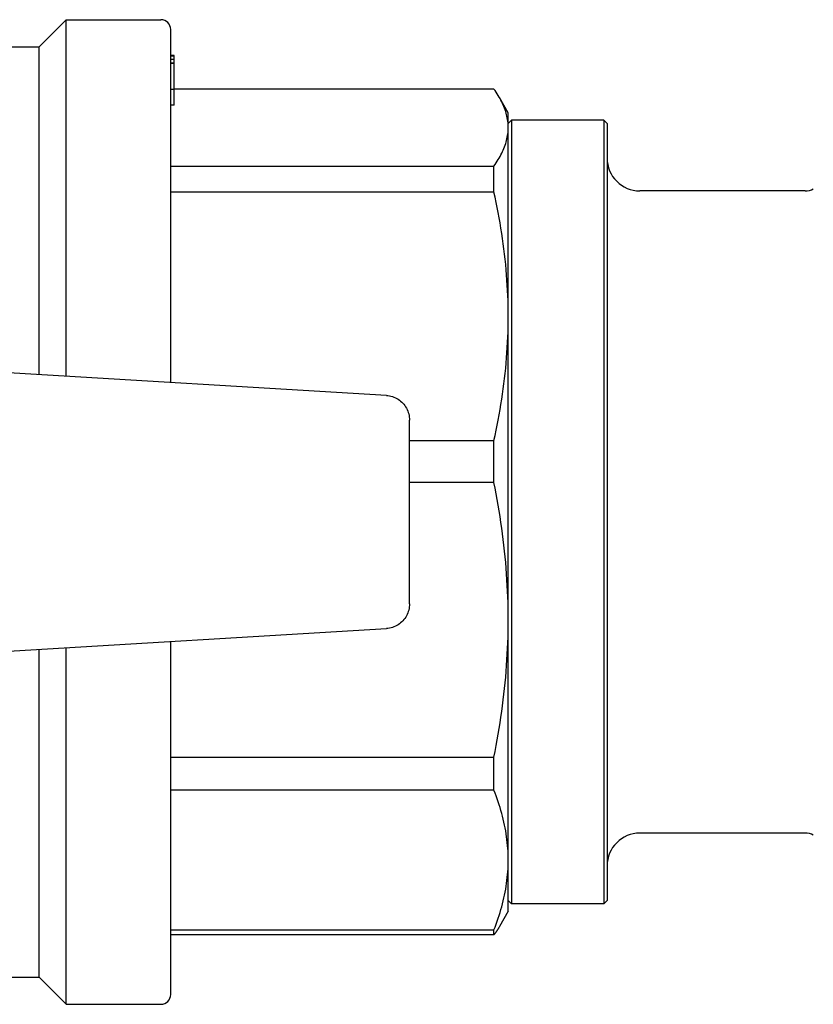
# Model space of a CAD drawing. Header units: millimetres. Extents: x 55 to 3500, y 1 to 371.
# Tile 10 of 11: x 330 to 378, y 311 to 371. Entities that reach past the tile are written whole.
import ezdxf

# ---------------------------------------------------------------- set-up
doc = ezdxf.new("R2010")
doc.units = ezdxf.units.MM
doc.layers.add('DETAIL', color=2, linetype='Continuous')

msp = doc.modelspace()

# ---------------------------------------------------------------- linework, layer by layer
at = {"layer": 'DETAIL'}
for p, q in [((331.384, 369.48), (333.034, 371.13)), ((333.034, 349.475), (333.034, 371.13)), ((333.034, 371.13), (338.784, 371.13)), ((339.384, 349.096), (339.384, 370.53)), ((324.234, 369.48), (331.384, 369.48)), ((331.384, 349.573), (331.384, 369.48)), ((339.584, 368.953), (339.384, 368.953)), ((339.584, 368.907), (339.384, 368.907)), ((339.584, 368.706), (339.384, 368.706)), ((339.584, 368.492), (339.384, 368.492)), ((339.584, 368.463), (339.384, 368.463)), ((339.584, 368.907), (339.584, 368.953)), ((339.584, 368.706), (339.584, 368.907)), ((339.584, 368.492), (339.584, 368.706)), ((339.584, 368.463), (339.584, 368.492)), ((339.584, 366.899), (339.584, 368.463)), ((339.584, 366.899), (339.384, 366.899)), ((359.018, 366.918), (339.584, 366.918)), ((339.584, 365.93), (339.584, 366.899)), ((359.884, 365.48), (359.344, 366.415)), ((339.584, 365.93), (339.384, 365.93)), ((359.884, 364.58), (359.884, 365.48)), ((359.884, 364.83), (360.084, 365.03)), ((360.084, 365.03), (360.084, 317.43)), ((365.684, 365.03), (360.084, 365.03)), ((365.684, 365.03), (365.684, 317.43)), ((365.884, 364.83), (365.684, 365.03)), ((365.884, 364.83), (365.884, 317.63)), ((359.884, 353.113), (359.884, 364.58)), ((339.384, 362.243), (359.018, 362.243)), ((359.018, 360.662), (359.018, 362.243)), ((359.018, 360.662), (339.384, 360.662)), ((377.914, 360.73), (367.884, 360.73)), ((359.884, 334.685), (359.884, 353.113)), ((352.483, 348.314), (328.75, 349.73)), ((353.884, 335.651), (353.884, 346.81)), ((353.884, 345.564), (359.018, 345.564)), ((359.018, 343.024), (359.018, 345.564)), ((359.018, 343.024), (353.884, 343.024)), ((359.884, 320.091), (359.884, 334.685)), ((328.75, 332.73), (352.483, 334.147)), ((339.384, 311.93), (339.384, 333.365)), ((331.384, 312.98), (331.384, 332.888)), ((333.034, 311.33), (333.034, 332.986)), ((339.384, 326.346), (359.018, 326.346)), ((359.018, 324.335), (359.018, 326.346)), ((359.018, 324.335), (339.384, 324.335)), ((377.914, 321.73), (367.884, 321.73)), ((359.884, 316.98), (359.884, 320.091)), ((359.884, 317.63), (360.084, 317.43)), ((365.884, 317.63), (365.684, 317.43)), ((359.884, 316.98), (359.344, 316.046)), ((365.684, 317.43), (360.084, 317.43)), ((339.384, 315.848), (359.018, 315.848)), ((359.018, 315.543), (359.018, 315.848)), ((359.018, 315.543), (339.384, 315.543)), ((324.234, 312.98), (331.384, 312.98)), ((331.384, 312.98), (333.034, 311.33)), ((333.034, 311.33), (338.784, 311.33))]:
    msp.add_line(p, q, dxfattribs=at)
at = {"layer": 'DETAIL', "flags": 128}
for points in [[(359.884, 364.58), (359.882, 364.678), (359.877, 364.775), (359.869, 364.873), (359.858, 364.97), (359.844, 365.068), (359.827, 365.165), (359.807, 365.263), (359.784, 365.361), (359.757, 365.458), (359.728, 365.556), (359.696, 365.653), (359.661, 365.751), (359.623, 365.849), (359.582, 365.946), (359.538, 366.044), (359.491, 366.141), (359.441, 366.239), (359.389, 366.336), (359.334, 366.433), (359.276, 366.53), (359.215, 366.627), (359.152, 366.724), (359.086, 366.821), (359.018, 366.918)], [(359.018, 362.243), (359.086, 362.34), (359.152, 362.437), (359.215, 362.534), (359.276, 362.631), (359.334, 362.729), (359.389, 362.826), (359.441, 362.923), (359.491, 363.02), (359.537, 363.118), (359.581, 363.215), (359.622, 363.312), (359.661, 363.41), (359.696, 363.507), (359.728, 363.604), (359.758, 363.702), (359.784, 363.799), (359.807, 363.897), (359.827, 363.994), (359.845, 364.092), (359.859, 364.19), (359.87, 364.287), (359.877, 364.385), (359.882, 364.483), (359.884, 364.58)], [(359.884, 353.113), (359.882, 353.427), (359.877, 353.742), (359.869, 354.057), (359.858, 354.372), (359.844, 354.687), (359.827, 355.002), (359.807, 355.317), (359.784, 355.633), (359.757, 355.948), (359.728, 356.263), (359.696, 356.579), (359.661, 356.894), (359.623, 357.209), (359.582, 357.524), (359.538, 357.839), (359.491, 358.154), (359.441, 358.468), (359.389, 358.783), (359.334, 359.097), (359.276, 359.411), (359.215, 359.724), (359.152, 360.037), (359.086, 360.35), (359.018, 360.662)], [(359.018, 345.564), (359.086, 345.877), (359.152, 346.191), (359.215, 346.505), (359.276, 346.818), (359.334, 347.132), (359.389, 347.446), (359.441, 347.76), (359.491, 348.074), (359.537, 348.388), (359.581, 348.703), (359.622, 349.017), (359.661, 349.331), (359.696, 349.646), (359.728, 349.961), (359.758, 350.276), (359.784, 350.59), (359.807, 350.905), (359.827, 351.22), (359.845, 351.536), (359.859, 351.851), (359.87, 352.166), (359.877, 352.482), (359.882, 352.797), (359.884, 353.113)], [(352.483, 348.314), (352.576, 348.305), (352.669, 348.291), (352.761, 348.27), (352.852, 348.244), (352.941, 348.212), (353.027, 348.174), (353.111, 348.131), (353.193, 348.083), (353.271, 348.03), (353.345, 347.971), (353.415, 347.908), (353.481, 347.841), (353.543, 347.77), (353.6, 347.695), (353.652, 347.617), (353.7, 347.535), (353.742, 347.451), (353.78, 347.364), (353.811, 347.275), (353.837, 347.185), (353.857, 347.092), (353.872, 346.999), (353.881, 346.904), (353.884, 346.81)], [(359.884, 334.685), (359.882, 335.032), (359.877, 335.38), (359.869, 335.727), (359.858, 336.075), (359.844, 336.423), (359.827, 336.772), (359.807, 337.12), (359.784, 337.468), (359.757, 337.816), (359.728, 338.165), (359.696, 338.513), (359.661, 338.861), (359.623, 339.209), (359.582, 339.557), (359.538, 339.905), (359.491, 340.253), (359.441, 340.6), (359.389, 340.948), (359.334, 341.295), (359.276, 341.641), (359.215, 341.987), (359.152, 342.333), (359.086, 342.679), (359.018, 343.024)], [(353.884, 335.651), (353.881, 335.558), (353.872, 335.464), (353.857, 335.371), (353.837, 335.278), (353.811, 335.188), (353.78, 335.099), (353.743, 335.012), (353.701, 334.927), (353.654, 334.845), (353.601, 334.767), (353.544, 334.692), (353.482, 334.621), (353.416, 334.554), (353.346, 334.491), (353.272, 334.433), (353.194, 334.379), (353.113, 334.331), (353.029, 334.287), (352.943, 334.25), (352.854, 334.217), (352.763, 334.191), (352.671, 334.17), (352.577, 334.156), (352.483, 334.147)], [(359.018, 326.346), (359.086, 326.693), (359.152, 327.039), (359.215, 327.385), (359.276, 327.732), (359.334, 328.079), (359.389, 328.425), (359.441, 328.772), (359.491, 329.119), (359.537, 329.466), (359.581, 329.813), (359.622, 330.161), (359.661, 330.508), (359.696, 330.855), (359.728, 331.203), (359.758, 331.551), (359.784, 331.899), (359.807, 332.246), (359.827, 332.595), (359.845, 332.943), (359.859, 333.291), (359.87, 333.639), (359.877, 333.988), (359.882, 334.336), (359.884, 334.685)], [(359.884, 320.091), (359.882, 320.268), (359.877, 320.445), (359.869, 320.622), (359.858, 320.799), (359.844, 320.976), (359.827, 321.153), (359.807, 321.33), (359.784, 321.508), (359.757, 321.685), (359.728, 321.862), (359.696, 322.039), (359.661, 322.217), (359.623, 322.394), (359.582, 322.571), (359.538, 322.748), (359.491, 322.925), (359.441, 323.102), (359.389, 323.278), (359.334, 323.455), (359.276, 323.631), (359.215, 323.807), (359.152, 323.983), (359.086, 324.159), (359.018, 324.335)], [(359.018, 315.848), (359.086, 316.024), (359.152, 316.2), (359.215, 316.377), (359.276, 316.553), (359.334, 316.729), (359.389, 316.906), (359.441, 317.082), (359.491, 317.259), (359.537, 317.435), (359.581, 317.612), (359.622, 317.789), (359.661, 317.966), (359.696, 318.142), (359.728, 318.319), (359.758, 318.496), (359.784, 318.673), (359.807, 318.85), (359.827, 319.027), (359.845, 319.205), (359.859, 319.382), (359.87, 319.559), (359.877, 319.736), (359.882, 319.914), (359.884, 320.091)], [(359.344, 316.046), (359.332, 316.025), (359.32, 316.004), (359.307, 315.983), (359.295, 315.962), (359.282, 315.941), (359.269, 315.92), (359.256, 315.899), (359.243, 315.878), (359.23, 315.857), (359.217, 315.836), (359.203, 315.815), (359.19, 315.794), (359.176, 315.773), (359.162, 315.752), (359.148, 315.731), (359.134, 315.71), (359.12, 315.689), (359.106, 315.668), (359.091, 315.648), (359.077, 315.627), (359.062, 315.606), (359.047, 315.585), (359.033, 315.564), (359.018, 315.543)]]:
    msp.add_lwpolyline(points, dxfattribs=at)
at = {"layer": 'DETAIL'}
for centre, radius, start, end in [((338.784, 370.53), 0.6, 0, 90), ((367.884, 362.73), 2, 180, 270), ((377.914, 361.73), 1, 270, 300), ((367.884, 319.73), 2, 90, 180), ((377.914, 320.73), 1, 60, 90), ((338.784, 311.93), 0.6, 270, 0)]:
    msp.add_arc(centre, radius, start, end, dxfattribs=at)

doc.saveas('drawing.dxf')
